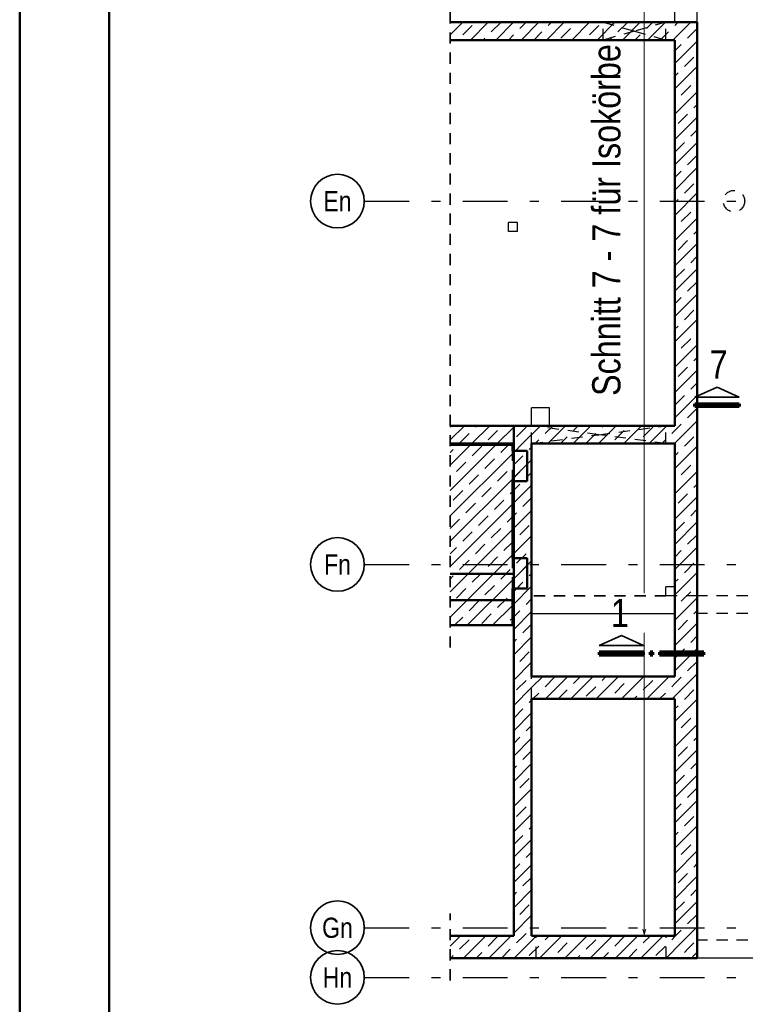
# Model space of a CAD drawing. Header units: millimetres. Extents: x -74 to 79, y 0 to 54.
# Tile 111 of 164: x 0 to 8, y 18 to 29. Entities that reach past the tile are written whole.
import ezdxf
from ezdxf.enums import TextEntityAlignment as Align

# ---------------------------------------------------------------- set-up
doc = ezdxf.new("R2010")
doc.units = ezdxf.units.MM
doc.linetypes.add('DASHDOTX2', pattern=[2, 1, -0.5, 0, -0.5])
doc.linetypes.add('HIDDEN', pattern=[0.375, 0.25, -0.125])
for name, color, linetype, lineweight in [('01_Neubau Türen-Fassade', 7, 'Continuous', 20), ('11_Koordinaten zur Einordnung - nicht mit drucken', 7, 'Continuous', 20), ('Achsen', 7, 'Continuous', 20)]:
    doc.layers.add(name, color=color, linetype=linetype, lineweight=lineweight)
doc.styles.add('Arial Narrow', font='ARIALN.TTF')
pattern_1 = [(45, (0, 0), (-0.1414214, 0.1414214), [0.15, -0.1]), (45, (-0.07071, 0.07071), (-0.1414214, 0.1414214), [])]

msp = doc.modelspace()

# ---------------------------------------------------------------- hatches: boundary and pattern name
at = {"layer": '11_Koordinaten zur Einordnung - nicht mit drucken', "lineweight": 13}
h = msp.add_hatch(dxfattribs=at)
h.set_pattern_fill('bB', color=6, scale=0.01, angle=45, style=0, pattern_type=2)
h.set_pattern_definition(pattern_1)
h.paths.add_polyline_path([(7.3184513, 29.1348022), (7.3184513, 28.9348022), (4.8086527, 28.9348022), (4.8086527, 29.1348022)])
h = msp.add_hatch(dxfattribs=at)
h.set_pattern_fill('bB', color=6, scale=0.01, angle=45, style=0, pattern_type=2)
h.set_pattern_definition(pattern_1)
h.paths.add_polyline_path([(7.5684513, 18.6748152), (7.3184513, 18.9248152), (7.3184513, 29.1348022), (7.5684513, 29.1348055)])
h = msp.add_hatch(dxfattribs=at)
h.set_pattern_fill('bB', color=6, scale=0.01, angle=45, style=0, pattern_type=2)
h.set_pattern_definition(pattern_1)
h.paths.add_polyline_path([(5.5180924, 24.6248202), (5.5180924, 24.4248202), (4.8086527, 24.4248202), (4.8086527, 24.6248202)])
h = msp.add_hatch(dxfattribs=at)
h.set_pattern_fill('bB', color=6, scale=0.01, angle=45, style=0, pattern_type=2)
h.set_pattern_definition(pattern_1)
h.paths.add_polyline_path([(7.3184513, 24.6248202), (7.3184513, 24.4248202), (5.5182753, 24.4248202), (5.5182753, 24.6248202)])
h = msp.add_hatch(dxfattribs=at)
h.set_pattern_fill('bB', color=6, scale=0.01, angle=45, style=0, pattern_type=2)
h.set_pattern_definition(pattern_1)
h.paths.add_polyline_path([(5.5030924, 24.4098202), (5.5030924, 22.6748152), (4.8086527, 22.6748152), (4.8086527, 24.4098202)])
h = msp.add_hatch(dxfattribs=at)
h.set_pattern_fill('bB', color=6, scale=0.01, angle=45, style=0, pattern_type=2)
h.set_pattern_definition(pattern_1)
h.paths.add_polyline_path([(5.6680924, 24.3428202), (5.6680924, 24.0068202), (5.5030924, 24.0068202), (5.5030924, 24.3428202)])
h = msp.add_hatch(dxfattribs=at)
h.set_pattern_fill('bB', color=6, scale=0.01, angle=45, style=0, pattern_type=2)
h.set_pattern_definition(pattern_1)
h.paths.add_polyline_path([(5.7182753, 24.4248202), (5.7182753, 18.9248119), (5.5182753, 18.9248152), (5.5182753, 24.4248202)])
h = msp.add_hatch(dxfattribs=at)
h.set_pattern_fill('bB', color=6, scale=0.01, angle=45, style=0, pattern_type=2)
h.set_pattern_definition(pattern_1)
h.paths.add_polyline_path([(5.6680924, 23.1428177), (5.6680924, 22.8068177), (5.5030924, 22.8068177), (5.5030924, 23.1428177)])
h = msp.add_hatch(dxfattribs=at)
h.set_pattern_fill('bB', color=6, scale=0.01, angle=45, style=0, pattern_type=2)
h.set_pattern_definition(pattern_1)
h.paths.add_polyline_path([(5.5030924, 22.3948152), (4.8086527, 22.3948152), (4.8086527, 22.9707761), (5.5030924, 22.9707761)])
h = msp.add_hatch(dxfattribs=at)
h.set_pattern_fill('bB', color=6, scale=0.01, angle=45, style=0, pattern_type=2)
h.set_pattern_definition(pattern_1)
h.paths.add_polyline_path([(7.3184513, 21.8224425), (7.3184513, 21.5724425), (5.7182753, 21.5724425), (5.7182753, 21.8224425)])
h = msp.add_hatch(dxfattribs=at)
h.set_pattern_fill('bB', color=6, scale=0.01, angle=45, style=0, pattern_type=2)
h.set_pattern_definition(pattern_1)
h.paths.add_polyline_path([(7.3184513, 18.9248152), (7.5684513, 18.6748152), (4.8086527, 18.6748152), (4.8086527, 18.9248117)])

# ---------------------------------------------------------------- linework, layer by layer
at = {"color": 4, "linetype": 'Continuous', "lineweight": 50}
for p, q in [((0, 42.05), (0, 0)), ((1, 41.8), (1, 0.25)), ((7.3184513, 29.1348022), (4.8086527, 29.1348022)), ((7.5684513, 29.1348022), (7.3184513, 29.1348022)), ((7.5684513, 18.6748152), (7.5684513, 29.1348055)), ((7.3184513, 28.9348022), (4.8086527, 28.9348022)), ((7.3184513, 24.6248202), (7.3184513, 28.9348022)), ((5.5180924, 24.6248202), (4.8086527, 24.6248202)), ((5.5180924, 24.4248202), (5.5180924, 24.6248202)), ((5.5182753, 24.4248202), (5.5182753, 24.6248202)), ((7.3184513, 24.6248202), (5.5182753, 24.6248202)), ((5.5180924, 24.4248202), (4.8086527, 24.4248202)), ((5.5030924, 24.4098202), (4.8086527, 24.4098202)), ((5.5030924, 24.3428202), (5.5030924, 24.4098202)), ((5.6680924, 24.3428202), (5.5030924, 24.3428202)), ((5.5182753, 18.9248119), (5.5182753, 24.4248202)), ((5.6680924, 24.0068202), (5.6680924, 24.3428202)), ((5.7182753, 21.8224425), (5.7182753, 24.4248202)), ((7.3184513, 24.4248202), (5.7182753, 24.4248202)), ((7.3184513, 21.8224425), (7.3184513, 24.4248202)), ((5.5030924, 23.1428177), (5.5030924, 24.0068202)), ((5.6680924, 24.0068202), (5.5030924, 24.0068202)), ((5.6680924, 23.1428177), (5.5030924, 23.1428177)), ((5.6680924, 22.8068177), (5.6680924, 23.1428177)), ((5.5030924, 22.9707761), (4.8086527, 22.9707761)), ((5.5030924, 22.3948152), (5.5030924, 22.8068177)), ((5.6680924, 22.8068177), (5.5030924, 22.8068177)), ((5.5030924, 22.6748152), (4.8086527, 22.6748152)), ((5.5030924, 22.3948152), (4.8086527, 22.3948152)), ((7.3184513, 21.8224425), (5.7182753, 21.8224425)), ((5.7182753, 18.9248119), (5.7182753, 21.5724425)), ((7.3184513, 21.5724425), (5.7182753, 21.5724425)), ((7.3184513, 18.9248152), (7.3184513, 21.5724425)), ((5.5182753, 18.9248117), (4.8086527, 18.9248117)), ((7.3184513, 18.9248117), (5.7182753, 18.9248117)), ((7.5684513, 18.6748119), (4.8086527, 18.6748119))]:
    msp.add_line(p, q, dxfattribs=at)
at = {"color": 2, "linetype": 'HIDDEN', "lineweight": 35, "ltscale": 0.5}
for p, q in [((4.8086527, 22.1448152), (4.8086527, 37.7296654)), ((4.8086527, 18.4248119), (4.8086527, 19.1748119))]:
    msp.add_line(p, q, dxfattribs=at)
at = {"color": 3, "linetype": 'Continuous', "lineweight": 25}
for p, q in [((7.3184513, 29.1348022), (7.3184513, 34.5848138)), ((7.5684513, 29.1348055), (7.5684513, 34.5848138)), ((5.4599277, 26.7967527), (5.4599277, 26.8967531)), ((5.5599303, 26.8967531), (5.4599277, 26.8967531)), ((5.5599303, 26.7967527), (5.5599303, 26.8967531)), ((5.5599303, 26.7967527), (5.4599277, 26.7967527)), ((5.7180924, 24.6248202), (5.7180924, 24.8248202)), ((5.918129, 24.8248202), (5.718129, 24.8248202)), ((5.918129, 24.6248202), (5.918129, 24.8248202)), ((5.5182753, 24.4248202), (5.5180924, 24.4248202)), ((7.2181279, 22.7224471), (7.2181279, 22.8224475)), ((7.3181304, 22.8224475), (7.2181279, 22.8224475)), ((7.3180924, 22.7224425), (7.3180924, 22.8224475)), ((7.3181304, 22.7224425), (7.2181279, 22.7224425)), ((7.3182753, 21.8224425), (7.3182753, 22.5224425)), ((7.3182753, 21.1248117), (7.3182753, 21.5724425)), ((7.3182753, 18.9248119), (7.3182753, 21.1248117)), ((8.55863, 18.6748119), (7.5684513, 18.6748119))]:
    msp.add_line(p, q, dxfattribs=at)
at = {"color": 9, "linetype": 'Continuous', "lineweight": 0}
for centre in [(7.3180924, 22.7224471), (5.5182753, 18.9248152), (7.3182753, 18.9248152), (4.8086527, 18.6748152)]:
    msp.add_circle(centre, 0.00111, dxfattribs=at)
at = {"layer": '01_Neubau Türen-Fassade', "color": 3, "linetype": 'HIDDEN', "lineweight": 25, "ltscale": 0.5}
for p, q in [((6.5181279, 28.9348022), (6.5181279, 29.1348022)), ((7.2181279, 28.9348022), (7.2181279, 29.1348022)), ((5.5182753, 24.6248202), (5.5180924, 24.6248202)), ((5.7180924, 24.4248202), (5.7180924, 24.6248202)), ((5.71863, 24.4248357), (5.71863, 24.6248202)), ((7.2181279, 24.4248202), (7.2181279, 24.6248202)), ((5.5030924, 24.0068202), (5.5030924, 24.3428202)), ((5.7182753, 24.4248202), (5.7181279, 24.4248202)), ((5.5030924, 22.8068177), (5.5030924, 23.1428177)), ((7.3182753, 22.5224425), (7.3182753, 22.7248357)), ((7.5682753, 22.7248357), (7.3182753, 22.7248357)), ((8.35863, 22.7248357), (7.5682753, 22.7248357)), ((5.7180924, 21.8224425), (5.7180924, 22.5224425)), ((5.7182753, 22.5224425), (5.7180924, 22.5224425)), ((7.3196887, 22.5224425), (7.3184513, 22.5224425)), ((7.3196887, 21.8224425), (7.3196887, 22.5224425)), ((7.5682753, 18.9248119), (7.5682753, 22.5248357)), ((8.35863, 22.5248357), (7.5682753, 22.5248357)), ((5.7180924, 21.5724425), (5.7180924, 21.8224425)), ((5.7182753, 21.8224425), (5.7180924, 21.8224425)), ((5.7182753, 21.5724425), (5.7182753, 21.8224425)), ((7.3196887, 21.8224425), (7.3184513, 21.8224425)), ((5.7180924, 21.1248117), (5.7180924, 21.5724425)), ((5.7182753, 21.5724425), (5.7180924, 21.5724425)), ((5.7180924, 18.9248152), (5.7180924, 21.1248117)), ((5.7182753, 18.9248117), (5.7180924, 18.9248117)), ((5.769532, 18.6748119), (5.769532, 18.9248117)), ((7.219532, 18.6748119), (7.219532, 18.9248117)), ((7.5682753, 18.8748119), (7.5682753, 18.9248119)), ((8.35863, 18.8748119), (7.5682753, 18.8748119))]:
    msp.add_line(p, q, dxfattribs=at)
at = {"layer": '01_Neubau Türen-Fassade', "color": 2, "linetype": 'HIDDEN', "lineweight": 35, "ltscale": 0.5}
for p, q in [((5.7180924, 22.5224425), (5.7180924, 22.7224425)), ((7.3180924, 22.5224425), (7.3180924, 22.7224425))]:
    msp.add_line(p, q, dxfattribs=at)
at = {"layer": '01_Neubau Türen-Fassade', "color": 3, "linetype": 'HIDDEN', "lineweight": 25, "ltscale": 0.5}
msp.add_circle((7.9786935, 27.1347993), 0.12, dxfattribs=at)
at = {"layer": '11_Koordinaten zur Einordnung - nicht mit drucken', "color": 5, "linetype": 'Continuous', "lineweight": 18}
for p, q in [((6.9767441, 28.3625388), (6.9767441, 33.2998117)), ((6.9767441, 28.3625388), (6.9767441, 18.9398117)), ((6.9767441, 18.9398117), (6.9606672, 18.9998117)), ((6.9928211, 18.9998117), (6.9767441, 18.9398117))]:
    msp.add_line(p, q, dxfattribs=at)
at = {"layer": 'Achsen', "color": 3, "linetype": 'HIDDEN', "lineweight": 25, "ltscale": 0.5}
for p, q in [((6.5181279, 29.1348022), (6.8681279, 29.0348022)), ((7.2181279, 29.1348022), (6.8681279, 29.0348022)), ((6.8681279, 29.0348022), (6.5181279, 28.9348022)), ((6.8681279, 29.0348022), (7.2181279, 28.9348022)), ((6.4681279, 24.5248202), (5.7181279, 24.6248202)), ((6.4681279, 24.5248202), (7.2181279, 24.6248202)), ((5.7181279, 24.4248202), (6.4681279, 24.5248202)), ((7.2181279, 24.4248202), (6.4681279, 24.5248202))]:
    msp.add_line(p, q, dxfattribs=at)
at = {"layer": 'Achsen', "color": 3, "linetype": 'DASHDOTX2', "lineweight": 25, "ltscale": 0.5}
for p, q in [((3.849518, 27.1348035), (15.2823728, 27.1348035)), ((3.849518, 23.0748035), (15.2823728, 23.0748035)), ((3.849518, 19.0148035), (15.2823728, 19.0148035)), ((3.849518, 18.4598035), (15.2823728, 18.4598035))]:
    msp.add_line(p, q, dxfattribs=at)
at = {"layer": 'Achsen', "color": 2, "linetype": 'Continuous', "lineweight": 35}
for p, q in [((7.7892162, 25.0571363), (7.5417244, 24.9446371)), ((8.0367195, 24.9446371), (7.7892162, 25.0571363)), ((7.5417244, 24.9446371), (8.0367195, 24.9446371)), ((6.720811, 22.2802366), (6.4733192, 22.1677374)), ((6.9683143, 22.1677374), (6.720811, 22.2802366)), ((6.4733192, 22.1677374), (6.9683143, 22.1677374))]:
    msp.add_line(p, q, dxfattribs=at)
at = {"layer": 'Achsen', "color": 1, "linetype": 'Continuous', "lineweight": 70}
for p, q in [((7.5417244, 24.8696363), (8.0367195, 24.8696363)), ((7.5417244, 24.8396318), (7.5417244, 24.8696363)), ((8.0367195, 24.8696363), (8.0367195, 24.8396318)), ((8.0367195, 24.8396318), (7.5417244, 24.8396318)), ((6.9683143, 22.0927366), (6.4733192, 22.0927366)), ((6.4733192, 22.0927366), (6.4733192, 22.0627321)), ((6.4733192, 22.0627321), (6.9683143, 22.0627321)), ((6.9683143, 22.0627321), (6.9683143, 22.0927366)), ((7.0733196, 22.0927366), (7.0433132, 22.0927366)), ((7.0433132, 22.0927366), (7.0433132, 22.0627321)), ((7.0433132, 22.0627321), (7.0733196, 22.0627321)), ((7.0733196, 22.0627321), (7.0733196, 22.0927366)), ((7.6433154, 22.0927366), (7.1483203, 22.0927366)), ((7.1483203, 22.0927366), (7.1483203, 22.0627321)), ((7.1483203, 22.0627321), (7.6433154, 22.0627321)), ((7.6433154, 22.0627321), (7.6433154, 22.0927366))]:
    msp.add_line(p, q, dxfattribs=at)
at = {"layer": 'Achsen', "color": 2, "linetype": 'Continuous', "lineweight": 35}
for centre in [(3.549518, 27.1348035), (3.549518, 23.0748035), (3.549518, 19.0148035), (3.549518, 18.4598035)]:
    msp.add_circle(centre, 0.3, dxfattribs=at)

# ---------------------------------------------------------------- texts
at = {"layer": '11_Koordinaten zur Einordnung - nicht mit drucken', "color": 1, "lineweight": 70, "style": 'Arial Narrow'}
msp.add_text('Schnitt 7 - 7 für Isokörbe', height=0.315, rotation=90, dxfattribs=at).set_placement((6.7102347, 24.9577338))
at = {"layer": 'Achsen', "color": 4, "lineweight": 50, "style": 'Arial Narrow'}
for s, p in [('En', (3.549518, 27.133976)), ('Fn', (3.549518, 23.073976)), ('Gn', (3.549518, 19.013976)), ('Hn', (3.549518, 18.458976))]:
    msp.add_text(s, height=0.225, dxfattribs=at).set_placement(p, align=Align.MIDDLE_CENTER)
at = {"layer": 'Achsen', "color": 1, "lineweight": 70, "char_height": 0.315, "attachment_point": 7, "line_spacing_factor": 0.9, "style": 'Arial Narrow', "bg_fill": 3, "box_fill_scale": 1.2, "bg_fill_color": 256, "bg_fill_true_color": 13158600, "bg_fill_transparency": 0}
for s, insert in [('7', (7.7061949, 25.1515261)), ('1', (6.6053824, 22.3746263))]:
    msp.add_mtext(s, dxfattribs=dict(at, insert=insert))

# ---------------------------------------------------------------- next in the draw order: linework, layer by layer
at = {"color": 3, "linetype": 'Continuous', "lineweight": 25}
msp.add_line((7.3184513, 22.5224425), (5.7182753, 22.5224425), dxfattribs=at)
at = {"layer": '01_Neubau Türen-Fassade', "color": 2, "linetype": 'HIDDEN', "lineweight": 35, "ltscale": 0.5}
msp.add_line((7.2181279, 22.7224425), (5.7180924, 22.7224425), dxfattribs=at)

doc.saveas('drawing.dxf')
